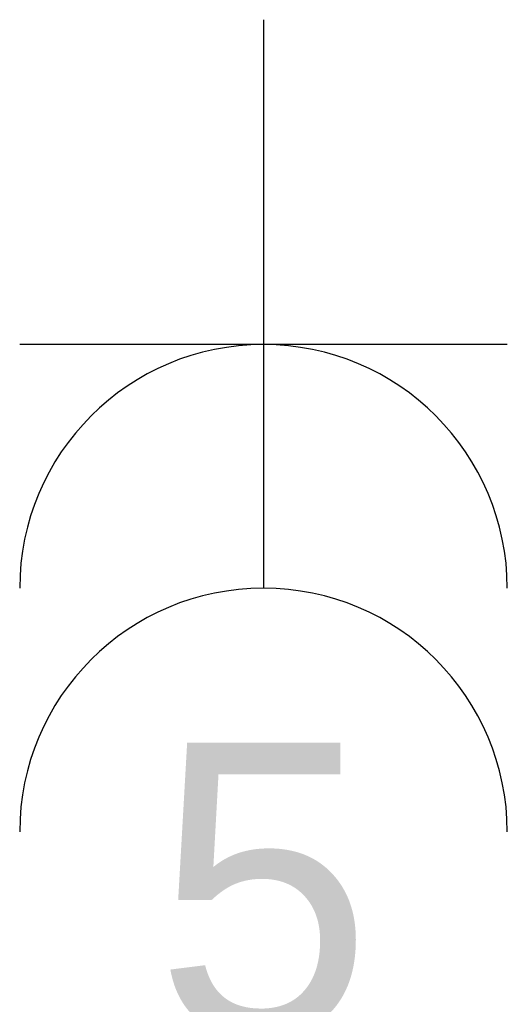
# Model space of a CAD drawing. Header units: millimetres. Extents: x -4918 to 66616, y -2793 to 36146.
# Tile 23 of 25: x 49304 to 49454, y 7106 to 7409. Entities that reach past the tile are written whole.
import ezdxf
from ezdxf.enums import TextEntityAlignment as Align

# ---------------------------------------------------------------- set-up
doc = ezdxf.new("R2010")
doc.units = ezdxf.units.MM
doc.header["$LTSCALE"] = 100
doc.layers.add('EL6222--', color=3, linetype='Continuous')
doc.styles.add('BURO-018', font='BUROFONT.shx', dxfattribs={"height": 90})

# ---------------------------------------------------------------- blocks, each defined once
blk = doc.blocks.new('111304A')
at = {"color": 0, "linetype": 'Continuous'}
for p, q in [((0, 1), (0, 4.5)), ((-1.5, 3), (1.5, 3))]:
    blk.add_line(p, q, dxfattribs=at)
for centre in [(0, 6), (0, 4.5)]:
    blk.add_arc(centre, 1.5, 180, 0, dxfattribs=at)
at = {"color": 0, "linetype": 'Continuous', "style": 'BURO-018'}
for tag, p in [('PANEL', (0, 11.5)), ('CIRCUIT', (0, 8.5)), ('SUBCIRCUIT', (4.5, 8.5))]:
    blk.add_attdef(tag, text='', height=1.8, dxfattribs=at).set_placement(p, align=Align.MIDDLE)
at = {"color": 0, "linetype": 'Continuous', "style": 'BURO-018', "flags": 1}
for tag, p in [('POWERCODE', (13, 8.5)), ('ARTICLECODE', (0, 0))]:
    blk.add_attdef(tag, text='', height=1.8, dxfattribs=at).set_placement(p, align=Align.MIDDLE)

msp = doc.modelspace()

# ---------------------------------------------------------------- block references
at = {"layer": 'EL6222--', "color": 5, "linetype": 'Continuous'}
ref = msp.add_blockref('111304A', (49379.15, 7458.99), dxfattribs=dict(at, xscale=50, yscale=50, zscale=50, rotation=180))
ref.add_attrib('CIRCUIT', '5', dxfattribs={"layer": '0', "color": 1, "linetype": 'Continuous', "height": 90, "style": 'BURO-018'}).set_placement((49379.15, 7140.84), align=Align.MIDDLE)

doc.saveas('drawing.dxf')
